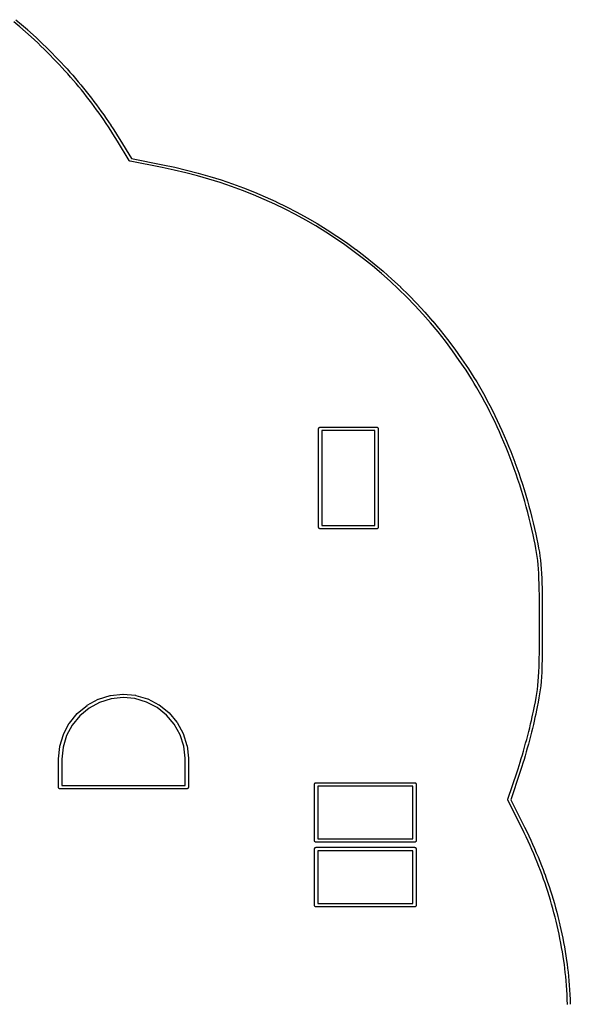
# Model space of a CAD drawing. Extents: x 50.3 to 149.9, y -133.7 to -53.
# Tile 14 of 14: x 130.3 to 149.9, y -93.7 to -58.7. Entities that reach past the tile are written whole.
import ezdxf

# ---------------------------------------------------------------- set-up
doc = ezdxf.new("R2010")
doc.units = 0
doc.layers.add('BLACK', color=7, linetype='CONTINUOUS')

msp = doc.modelspace()

# ---------------------------------------------------------------- linework, layer by layer
at = {"layer": 'BLACK', "linetype": 'CONTINUOUS'}
for p, q in [((130.311, -58.9422), (130.104, -58.7676)), ((130.167, -58.6907), (130.376, -58.8659)), ((130.516, -59.1204), (130.311, -58.9422)), ((130.376, -58.8659), (130.377, -58.8664)), ((130.377, -58.8664), (130.377, -58.8665)), ((130.377, -58.8665), (130.377, -58.8665)), ((130.377, -58.8665), (130.582, -59.0453)), ((130.717, -59.3021), (130.516, -59.1204)), ((130.582, -59.0453), (130.582, -59.0457)), ((130.582, -59.0457), (130.583, -59.0458)), ((130.583, -59.0458), (130.583, -59.0459)), ((130.583, -59.0459), (130.785, -59.2281)), ((130.834, -59.4106), (130.717, -59.3021)), ((130.785, -59.2281), (130.785, -59.2286)), ((130.785, -59.2286), (130.785, -59.2286)), ((130.785, -59.2286), (130.902, -59.3374)), ((130.95, -59.5193), (130.834, -59.4106)), ((130.902, -59.3374), (130.903, -59.3376)), ((130.903, -59.3376), (130.903, -59.3376)), ((130.903, -59.3376), (131.019, -59.4466)), ((131.064, -59.6282), (130.95, -59.5193)), ((131.019, -59.4466), (131.019, -59.4469)), ((131.019, -59.4469), (131.019, -59.4469)), ((131.019, -59.4469), (131.133, -59.5561)), ((131.133, -59.5561), (131.133, -59.5563)), ((131.133, -59.5563), (131.133, -59.5563)), ((131.133, -59.5563), (131.246, -59.6658)), ((131.176, -59.7374), (131.064, -59.6282)), ((131.287, -59.8467), (131.176, -59.7374)), ((131.246, -59.6658), (131.246, -59.6661)), ((131.246, -59.6661), (131.246, -59.6661)), ((131.246, -59.6661), (131.357, -59.7758)), ((131.396, -59.9565), (131.287, -59.8467)), ((131.357, -59.7758), (131.358, -59.776)), ((131.358, -59.776), (131.358, -59.7761)), ((131.358, -59.7761), (131.467, -59.8861)), ((131.467, -59.8861), (131.468, -59.8864)), ((131.468, -59.8864), (131.468, -59.8864)), ((131.468, -59.8864), (131.576, -59.9967)), ((131.504, -60.0666), (131.396, -59.9565)), ((131.611, -60.177), (131.504, -60.0666)), ((131.576, -59.9967), (131.576, -59.997)), ((131.576, -59.997), (131.576, -59.997)), ((131.576, -59.997), (131.683, -60.1077)), ((131.715, -60.2877), (131.611, -60.177)), ((131.683, -60.1077), (131.683, -60.108)), ((131.683, -60.108), (131.683, -60.108)), ((131.683, -60.108), (131.788, -60.2191)), ((131.788, -60.2191), (131.788, -60.2194)), ((131.788, -60.2194), (131.788, -60.2194)), ((131.788, -60.2194), (131.892, -60.331)), ((131.819, -60.3989), (131.715, -60.2877)), ((131.921, -60.5106), (131.819, -60.3989)), ((131.892, -60.331), (131.893, -60.3313)), ((131.893, -60.3313), (131.893, -60.3313)), ((131.893, -60.3313), (131.995, -60.4432)), ((132.022, -60.6227), (131.921, -60.5106)), ((131.995, -60.4432), (131.995, -60.4436)), ((131.995, -60.4436), (131.995, -60.4436)), ((131.995, -60.4436), (132.096, -60.556)), ((132.096, -60.556), (132.096, -60.5563)), ((132.096, -60.5563), (132.096, -60.5563)), ((132.096, -60.5563), (132.196, -60.6693)), ((132.121, -60.7353), (132.022, -60.6227)), ((132.219, -60.8485), (132.121, -60.7353)), ((132.196, -60.6693), (132.196, -60.6696)), ((132.196, -60.6696), (132.196, -60.6696)), ((132.196, -60.6696), (132.295, -60.7831)), ((132.316, -60.9621), (132.219, -60.8485)), ((132.295, -60.7831), (132.295, -60.7835)), ((132.295, -60.7835), (132.295, -60.7835)), ((132.295, -60.7835), (132.392, -60.8975)), ((132.392, -60.8975), (132.392, -60.8978)), ((132.392, -60.8978), (132.392, -60.8978)), ((132.392, -60.8978), (132.488, -61.0125)), ((132.411, -61.0764), (132.316, -60.9621)), ((132.505, -61.1913), (132.411, -61.0764)), ((132.488, -61.0125), (132.488, -61.0128)), ((132.488, -61.0128), (132.488, -61.0128)), ((132.488, -61.0128), (132.583, -61.1281)), ((132.598, -61.3069), (132.505, -61.1913)), ((132.583, -61.1281), (132.583, -61.1284)), ((132.583, -61.1284), (132.583, -61.1285)), ((132.583, -61.1285), (132.676, -61.2444)), ((132.69, -61.4231), (132.598, -61.3069)), ((132.676, -61.2444), (132.677, -61.2447)), ((132.677, -61.2447), (132.677, -61.2447)), ((132.677, -61.2447), (132.769, -61.3613)), ((132.781, -61.54), (132.69, -61.4231)), ((132.769, -61.3613), (132.769, -61.3617)), ((132.769, -61.3617), (132.769, -61.3617)), ((132.769, -61.3617), (132.86, -61.479)), ((132.87, -61.6577), (132.781, -61.54)), ((132.86, -61.479), (132.86, -61.4793)), ((132.86, -61.4793), (132.86, -61.4793)), ((132.86, -61.4793), (132.95, -61.5974)), ((132.958, -61.7761), (132.87, -61.6577)), ((132.95, -61.5974), (132.95, -61.5977)), ((132.95, -61.5977), (132.95, -61.5978)), ((132.95, -61.5978), (133.039, -61.7166)), ((133.046, -61.8954), (132.958, -61.7761)), ((133.039, -61.7166), (133.039, -61.7169)), ((133.039, -61.7169), (133.039, -61.7169)), ((133.039, -61.7169), (133.127, -61.8365)), ((133.132, -62.0154), (133.046, -61.8954)), ((133.127, -61.8365), (133.127, -61.8369)), ((133.127, -61.8369), (133.127, -61.8369)), ((133.127, -61.8369), (133.213, -61.9573)), ((133.213, -61.9573), (133.213, -61.9577)), ((133.213, -61.9577), (133.213, -61.9577)), ((133.213, -61.9577), (133.299, -62.079)), ((133.217, -62.1364), (133.132, -62.0154)), ((133.301, -62.2581), (133.217, -62.1364)), ((133.299, -62.079), (133.299, -62.0794)), ((133.299, -62.0794), (133.299, -62.0794)), ((133.299, -62.0794), (133.383, -62.2015)), ((133.384, -62.3808), (133.301, -62.2581)), ((133.383, -62.2015), (133.384, -62.2019)), ((133.384, -62.2019), (133.384, -62.2019)), ((133.384, -62.2019), (133.467, -62.325)), ((133.467, -62.325), (133.467, -62.3254)), ((133.467, -62.3254), (133.467, -62.3254)), ((133.467, -62.3254), (133.549, -62.4494)), ((133.466, -62.5045), (133.384, -62.3808)), ((133.547, -62.6291), (133.466, -62.5045)), ((133.627, -62.7548), (133.547, -62.6291)), ((133.549, -62.4494), (133.55, -62.4498)), ((133.55, -62.4498), (133.55, -62.4498)), ((133.55, -62.4498), (133.631, -62.5747)), ((133.631, -62.5747), (133.631, -62.5751)), ((133.631, -62.5751), (133.631, -62.5751)), ((133.631, -62.5751), (133.712, -62.7011)), ((133.712, -62.7011), (133.712, -62.7015)), ((133.712, -62.7015), (133.712, -62.7015)), ((133.712, -62.7015), (133.791, -62.8285)), ((133.706, -62.8814), (133.627, -62.7548)), ((133.785, -63.0092), (133.706, -62.8814)), ((134.207, -63.7039), (133.785, -63.0092)), ((133.785, -63.0092), (133.785, -63.0092)), ((133.791, -62.8285), (133.791, -62.8289)), ((133.791, -62.8289), (133.791, -62.8289)), ((133.791, -62.8289), (133.869, -62.955)), ((133.869, -62.955), (133.869, -62.955)), ((133.869, -62.955), (134.281, -63.6343)), ((134.208, -63.7071), (134.207, -63.7039)), ((134.211, -63.71), (134.208, -63.7071)), ((134.213, -63.7131), (134.211, -63.71)), ((134.214, -63.7138), (134.213, -63.7131)), ((134.215, -63.7147), (134.214, -63.7138)), ((134.218, -63.7171), (134.215, -63.7147)), ((134.22, -63.7196), (134.218, -63.7171)), ((134.221, -63.7202), (134.22, -63.7196)), ((134.222, -63.7209), (134.221, -63.7202)), ((134.226, -63.7227), (134.222, -63.7209)), ((134.229, -63.7246), (134.226, -63.7227)), ((134.23, -63.725), (134.229, -63.7246)), ((134.231, -63.7255), (134.23, -63.725)), ((134.235, -63.7266), (134.231, -63.7255)), ((134.238, -63.7279), (134.235, -63.7266)), ((134.242, -63.7284), (134.238, -63.7279)), ((135.381, -63.9529), (134.242, -63.7284)), ((134.281, -63.6343), (135.403, -63.8553)), ((135.802, -64.041), (135.381, -63.9529)), ((135.403, -63.8553), (135.403, -63.8554)), ((135.403, -63.8554), (135.823, -63.9433)), ((136.219, -64.1387), (135.802, -64.041)), ((135.823, -63.9433), (135.824, -63.9434)), ((135.824, -63.9434), (135.824, -63.9435)), ((135.824, -63.9435), (135.824, -63.9435)), ((135.824, -63.9435), (136.242, -64.0415)), ((136.242, -64.0415), (136.243, -64.0417)), ((136.243, -64.0417), (136.243, -64.0418)), ((136.243, -64.0418), (136.243, -64.0418)), ((136.243, -64.0418), (136.656, -64.1493)), ((136.631, -64.2459), (136.219, -64.1387)), ((137.038, -64.3625), (136.631, -64.2459)), ((136.656, -64.1493), (136.657, -64.1495)), ((136.657, -64.1495), (136.657, -64.1496)), ((136.657, -64.1496), (136.657, -64.1496)), ((136.657, -64.1496), (137.066, -64.2666)), ((137.441, -64.4885), (137.038, -64.3625)), ((137.066, -64.2666), (137.067, -64.2668)), ((137.067, -64.2668), (137.067, -64.2669)), ((137.067, -64.2669), (137.067, -64.2669)), ((137.067, -64.2669), (137.471, -64.3933)), ((137.471, -64.3933), (137.472, -64.3935)), ((137.472, -64.3935), (137.472, -64.3936)), ((137.472, -64.3936), (137.473, -64.3936)), ((137.473, -64.3936), (137.872, -64.5293)), ((137.839, -64.6238), (137.441, -64.4885)), ((138.232, -64.7683), (137.839, -64.6238)), ((137.872, -64.5293), (137.872, -64.5295)), ((137.872, -64.5295), (137.873, -64.5296)), ((137.873, -64.5296), (137.873, -64.5297)), ((137.873, -64.5297), (138.267, -64.6746)), ((138.621, -64.9219), (138.232, -64.7683)), ((138.267, -64.6746), (138.268, -64.6749)), ((138.268, -64.6749), (138.268, -64.675)), ((138.268, -64.675), (138.269, -64.675)), ((138.269, -64.675), (138.658, -64.8291)), ((139.004, -65.0846), (138.621, -64.9219)), ((138.658, -64.8291), (138.659, -64.8294)), ((138.659, -64.8294), (138.659, -64.8295)), ((138.659, -64.8295), (138.659, -64.8296)), ((138.659, -64.8296), (139.044, -64.9928)), ((139.382, -65.2563), (139.004, -65.0846)), ((139.044, -64.9928), (139.044, -64.993)), ((139.044, -64.993), (139.045, -64.9932)), ((139.045, -64.9932), (139.045, -64.9933)), ((139.045, -64.9933), (139.424, -65.1655)), ((139.755, -65.4369), (139.382, -65.2563)), ((139.424, -65.1655), (139.425, -65.1658)), ((139.425, -65.1658), (139.425, -65.1659)), ((139.425, -65.1659), (139.425, -65.166)), ((139.425, -65.166), (139.799, -65.3471)), ((140.123, -65.6263), (139.755, -65.4369)), ((139.799, -65.3471), (139.8, -65.3475)), ((139.8, -65.3475), (139.8, -65.3476)), ((139.8, -65.3476), (139.801, -65.3477)), ((139.801, -65.3477), (140.169, -65.5377)), ((140.485, -65.8246), (140.123, -65.6263)), ((140.169, -65.5377), (140.17, -65.5381)), ((140.17, -65.5381), (140.17, -65.5382)), ((140.17, -65.5382), (140.17, -65.5383)), ((140.17, -65.5383), (140.534, -65.7372)), ((140.842, -66.0315), (140.485, -65.8246)), ((140.534, -65.7372), (140.534, -65.7375)), ((140.534, -65.7375), (140.534, -65.7377)), ((140.534, -65.7377), (140.535, -65.7378)), ((140.535, -65.7378), (140.892, -65.9454)), ((141.192, -66.2471), (140.842, -66.0315)), ((140.892, -65.9454), (140.893, -65.9457)), ((140.893, -65.9457), (140.893, -65.9459)), ((140.893, -65.9459), (140.893, -65.946)), ((140.893, -65.946), (141.245, -66.1623)), ((141.245, -66.1623), (141.246, -66.1626)), ((141.246, -66.1626), (141.246, -66.1628)), ((141.246, -66.1628), (141.246, -66.1629)), ((141.246, -66.1629), (141.592, -66.3878)), ((141.537, -66.4713), (141.192, -66.2471)), ((141.876, -66.7039), (141.537, -66.4713)), ((141.592, -66.3878), (141.593, -66.3882)), ((141.593, -66.3882), (141.593, -66.3883)), ((141.593, -66.3883), (141.593, -66.3885)), ((141.593, -66.3885), (141.934, -66.6218)), ((142.21, -66.945), (141.876, -66.7039)), ((141.934, -66.6218), (141.934, -66.6222)), ((141.934, -66.6222), (141.934, -66.6224)), ((141.934, -66.6224), (141.935, -66.6226)), ((141.935, -66.6226), (142.269, -66.8644)), ((142.269, -66.8644), (142.269, -66.8648)), ((142.269, -66.8648), (142.27, -66.865)), ((142.27, -66.865), (142.27, -66.8651)), ((142.27, -66.8651), (142.598, -67.1153)), ((142.537, -67.1944), (142.21, -66.945)), ((142.857, -67.4521), (142.537, -67.1944)), ((142.598, -67.1153), (142.598, -67.1157)), ((142.598, -67.1157), (142.599, -67.1159)), ((142.599, -67.1159), (142.599, -67.1161)), ((142.599, -67.1161), (142.92, -67.3746)), ((143.172, -67.7181), (142.857, -67.4521)), ((142.92, -67.3746), (142.921, -67.375)), ((142.921, -67.375), (142.921, -67.3752)), ((142.921, -67.3752), (142.921, -67.3754)), ((142.921, -67.3754), (143.237, -67.6421)), ((143.48, -67.9921), (143.172, -67.7181)), ((143.237, -67.6421), (143.237, -67.6426)), ((143.237, -67.6426), (143.238, -67.6428)), ((143.238, -67.6428), (143.238, -67.6429)), ((143.238, -67.6429), (143.547, -67.9178)), ((143.547, -67.9178), (143.547, -67.9183)), ((143.547, -67.9183), (143.547, -67.9185)), ((143.547, -67.9185), (143.548, -67.9187)), ((143.548, -67.9187), (143.85, -68.2016)), ((143.781, -68.2742), (143.48, -67.9921)), ((144.076, -68.5643), (143.781, -68.2742)), ((143.85, -68.2016), (143.851, -68.2021)), ((143.851, -68.2021), (143.851, -68.2023)), ((143.851, -68.2023), (143.851, -68.2025)), ((143.851, -68.2025), (144.147, -68.4935)), ((144.364, -68.8624), (144.076, -68.5643)), ((144.147, -68.4935), (144.147, -68.494)), ((144.147, -68.494), (144.147, -68.4942)), ((144.147, -68.4942), (144.148, -68.4944)), ((144.148, -68.4944), (144.436, -68.7933)), ((144.645, -69.1682), (144.364, -68.8624)), ((144.436, -68.7933), (144.437, -68.7938)), ((144.437, -68.7938), (144.437, -68.794)), ((144.437, -68.794), (144.437, -68.7942)), ((144.437, -68.7942), (144.719, -69.101)), ((144.919, -69.4819), (144.645, -69.1682)), ((144.719, -69.101), (144.72, -69.1015)), ((144.72, -69.1015), (144.72, -69.1018)), ((144.72, -69.1018), (144.72, -69.1019)), ((144.72, -69.1019), (144.995, -69.4165)), ((145.187, -69.8033), (144.919, -69.4819)), ((144.995, -69.4165), (144.996, -69.4171)), ((144.996, -69.4171), (144.996, -69.4173)), ((144.996, -69.4173), (144.996, -69.4175)), ((144.996, -69.4175), (145.264, -69.7398)), ((145.447, -70.1323), (145.187, -69.8033)), ((145.264, -69.7398), (145.264, -69.7404)), ((145.264, -69.7404), (145.264, -69.7406)), ((145.264, -69.7406), (145.265, -69.7408)), ((145.265, -69.7408), (145.525, -70.0708)), ((145.699, -70.4688), (145.447, -70.1323)), ((145.525, -70.0708), (145.526, -70.0713)), ((145.526, -70.0713), (145.526, -70.0715)), ((145.526, -70.0715), (145.526, -70.0717)), ((145.526, -70.0717), (145.779, -70.4093)), ((145.779, -70.4093), (145.78, -70.4099)), ((145.78, -70.4099), (145.78, -70.4101)), ((145.78, -70.4101), (145.78, -70.4103)), ((145.78, -70.4103), (146.026, -70.7554)), ((145.944, -70.8129), (145.699, -70.4688)), ((146.026, -70.7554), (146.027, -70.7559)), ((146.027, -70.7559), (146.027, -70.7562)), ((146.027, -70.7562), (146.027, -70.7564)), ((146.027, -70.7564), (146.265, -71.1089)), ((146.182, -71.1645), (145.944, -70.8129)), ((146.265, -71.1089), (146.266, -71.1094)), ((146.266, -71.1094), (146.266, -71.1096)), ((146.266, -71.1096), (146.266, -71.1097)), ((146.266, -71.1097), (146.366, -71.2635)), ((146.281, -71.3176), (146.182, -71.1645)), ((146.38, -71.4738), (146.281, -71.3176)), ((146.366, -71.2635), (146.366, -71.2641)), ((146.366, -71.2641), (146.366, -71.2641)), ((146.366, -71.2641), (146.464, -71.4208)), ((146.464, -71.4208), (146.465, -71.4214)), ((146.465, -71.4214), (146.562, -71.5809)), ((146.476, -71.6327), (146.38, -71.4738)), ((146.572, -71.7944), (146.476, -71.6327)), ((146.562, -71.5809), (146.562, -71.5815)), ((146.562, -71.5815), (146.562, -71.5815)), ((146.562, -71.5815), (146.658, -71.7437)), ((146.666, -71.9586), (146.572, -71.7944)), ((146.658, -71.7437), (146.659, -71.7443)), ((146.659, -71.7443), (146.659, -71.7443)), ((146.659, -71.7443), (146.753, -71.9091)), ((146.759, -72.1254), (146.666, -71.9586)), ((146.753, -71.9091), (146.754, -71.9096)), ((146.754, -71.9096), (146.754, -71.9096)), ((146.754, -71.9096), (146.847, -72.0769)), ((146.851, -72.2945), (146.759, -72.1254)), ((146.847, -72.0769), (146.847, -72.0775)), ((146.847, -72.0775), (146.847, -72.0775)), ((146.847, -72.0775), (146.939, -72.2472)), ((146.941, -72.466), (146.851, -72.2945)), ((146.939, -72.2472), (146.939, -72.2477)), ((146.939, -72.2477), (146.939, -72.2477)), ((146.939, -72.2477), (147.03, -72.4197)), ((147.03, -72.6397), (146.941, -72.466)), ((147.03, -72.4197), (147.03, -72.4202)), ((147.03, -72.4202), (147.03, -72.4203)), ((147.03, -72.4203), (147.119, -72.5945)), ((147.117, -72.8154), (147.03, -72.6397)), ((147.202, -72.9932), (147.117, -72.8154)), ((147.119, -72.5945), (147.119, -72.595)), ((147.119, -72.595), (147.119, -72.595)), ((147.119, -72.595), (147.207, -72.7713)), ((147.207, -72.7713), (147.207, -72.7718)), ((147.207, -72.7718), (147.207, -72.7718)), ((147.207, -72.7718), (147.293, -72.9501)), ((140.944, -73.2269), (140.95, -73.2165)), ((140.95, -73.2165), (140.957, -73.2074)), ((140.957, -73.2074), (140.967, -73.1999)), ((140.967, -73.1999), (140.977, -73.1943)), ((140.977, -73.1943), (140.988, -73.1909)), ((140.988, -73.1909), (140.997, -73.19)), ((140.997, -73.19), (141, -73.1897)), ((141, -73.1897), (141.003, -73.19)), ((141.003, -73.19), (142.997, -73.19)), ((142.997, -73.19), (143, -73.1897)), ((143, -73.1897), (143.003, -73.19)), ((143.003, -73.19), (143.012, -73.1909)), ((143.012, -73.1909), (143.023, -73.1943)), ((143.023, -73.1943), (143.033, -73.1999)), ((143.033, -73.1999), (143.043, -73.2074)), ((143.043, -73.2074), (143.05, -73.2165)), ((143.05, -73.2165), (143.056, -73.2269)), ((147.286, -73.1729), (147.202, -72.9932)), ((147.369, -73.3544), (147.286, -73.1729)), ((147.293, -72.9501), (147.293, -72.9506)), ((147.293, -72.9506), (147.293, -72.9506)), ((147.293, -72.9506), (147.377, -73.1308)), ((147.377, -73.1308), (147.377, -73.1313)), ((147.377, -73.1313), (147.377, -73.1313)), ((147.377, -73.1313), (147.46, -73.3134)), ((140.94, -73.25), (140.941, -73.2382)), ((140.94, -73.2529), (140.94, -73.25)), ((140.94, -76.747), (140.94, -73.2529)), ((140.941, -73.2382), (140.944, -73.2269)), ((141.06, -73.31), (141.06, -76.69)), ((142.94, -73.31), (141.06, -73.31)), ((142.94, -76.69), (142.94, -73.31)), ((143.056, -73.2269), (143.059, -73.2382)), ((143.059, -73.2382), (143.06, -73.25)), ((143.06, -73.25), (143.06, -73.2529)), ((143.06, -73.2529), (143.06, -76.7471)), ((147.449, -73.5376), (147.369, -73.3544)), ((147.528, -73.7225), (147.449, -73.5376)), ((147.46, -73.3134), (147.46, -73.3139)), ((147.46, -73.3139), (147.46, -73.3139)), ((147.46, -73.3139), (147.541, -73.4976)), ((147.541, -73.4976), (147.541, -73.4981)), ((147.541, -73.4981), (147.541, -73.4981)), ((147.541, -73.4981), (147.62, -73.6834)), ((147.605, -73.9088), (147.528, -73.7225)), ((147.68, -74.0965), (147.605, -73.9088)), ((147.62, -73.6834), (147.62, -73.6839)), ((147.62, -73.6839), (147.62, -73.6839)), ((147.62, -73.6839), (147.698, -73.8708)), ((147.698, -73.8708), (147.698, -73.8713)), ((147.698, -73.8713), (147.698, -73.8713)), ((147.698, -73.8713), (147.773, -74.0596)), ((147.754, -74.2855), (147.68, -74.0965)), ((147.773, -74.0596), (147.773, -74.0601)), ((147.773, -74.0601), (147.773, -74.0601)), ((147.773, -74.0601), (147.847, -74.2496)), ((147.847, -74.2496), (147.847, -74.2501)), ((147.847, -74.2501), (147.847, -74.2501)), ((147.847, -74.2501), (147.919, -74.4409)), ((147.825, -74.4759), (147.754, -74.2855)), ((147.895, -74.6673), (147.825, -74.4759)), ((147.919, -74.4409), (147.919, -74.4414)), ((147.919, -74.4414), (147.919, -74.4414)), ((147.919, -74.4414), (147.989, -74.6334)), ((147.963, -74.8597), (147.895, -74.6673)), ((148.028, -75.053), (147.963, -74.8597)), ((147.989, -74.6334), (147.989, -74.6339)), ((147.989, -74.6339), (147.989, -74.6339)), ((147.989, -74.6339), (148.057, -74.8268)), ((148.057, -74.8268), (148.057, -74.8273)), ((148.057, -74.8273), (148.057, -74.8273)), ((148.057, -74.8273), (148.123, -75.0212)), ((148.092, -75.2472), (148.028, -75.053)), ((148.153, -75.4421), (148.092, -75.2472)), ((148.123, -75.0212), (148.123, -75.0217)), ((148.123, -75.0217), (148.123, -75.0217)), ((148.123, -75.0217), (148.187, -75.2164)), ((148.187, -75.2164), (148.187, -75.2169)), ((148.187, -75.2169), (148.187, -75.2169)), ((148.187, -75.2169), (148.249, -75.4123)), ((148.213, -75.6376), (148.153, -75.4421)), ((148.27, -75.8337), (148.213, -75.6376)), ((148.249, -75.4123), (148.249, -75.4128)), ((148.249, -75.4128), (148.249, -75.4128)), ((148.249, -75.4128), (148.308, -75.6088)), ((148.308, -75.6088), (148.309, -75.6094)), ((148.309, -75.6094), (148.309, -75.6094)), ((148.309, -75.6094), (148.366, -75.8059)), ((148.325, -76.0302), (148.27, -75.8337)), ((148.366, -75.8059), (148.366, -75.8064)), ((148.366, -75.8064), (148.366, -75.8065)), ((148.366, -75.8065), (148.421, -76.0035)), ((148.421, -76.0035), (148.421, -76.004)), ((148.421, -76.004), (148.421, -76.004)), ((148.421, -76.004), (148.474, -76.2013)), ((148.378, -76.2269), (148.325, -76.0302)), ((148.428, -76.4239), (148.378, -76.2269)), ((148.474, -76.2013), (148.474, -76.2019)), ((148.474, -76.2019), (148.474, -76.2019)), ((148.474, -76.2019), (148.525, -76.3994)), ((141.06, -76.69), (142.94, -76.69)), ((148.476, -76.621), (148.428, -76.4239)), ((148.522, -76.8183), (148.476, -76.621)), ((148.525, -76.3994), (148.525, -76.4)), ((148.525, -76.4), (148.525, -76.4)), ((148.525, -76.4), (148.573, -76.5977)), ((148.573, -76.5977), (148.573, -76.5982)), ((148.573, -76.5982), (148.573, -76.5982)), ((148.573, -76.5982), (148.619, -76.796)), ((140.94, -76.75), (140.94, -76.747)), ((140.941, -76.7618), (140.94, -76.75)), ((140.944, -76.7731), (140.941, -76.7618)), ((140.95, -76.7835), (140.944, -76.7731)), ((140.957, -76.7926), (140.95, -76.7835)), ((140.967, -76.8001), (140.957, -76.7926)), ((140.977, -76.8057), (140.967, -76.8001)), ((140.988, -76.8091), (140.977, -76.8057)), ((140.997, -76.81), (140.988, -76.8091)), ((141, -76.8103), (140.997, -76.81)), ((140.997, -76.81), (140.997, -76.81)), ((141.003, -76.81), (141, -76.8103)), ((142.997, -76.81), (141.003, -76.81)), ((143, -76.8103), (142.997, -76.81)), ((143.003, -76.81), (143, -76.8103)), ((143.012, -76.8091), (143.003, -76.81)), ((143.003, -76.81), (143.003, -76.81)), ((143.023, -76.8057), (143.012, -76.8091)), ((143.033, -76.8001), (143.023, -76.8057)), ((143.043, -76.7926), (143.033, -76.8001)), ((143.05, -76.7835), (143.043, -76.7926)), ((143.056, -76.7731), (143.05, -76.7835)), ((143.059, -76.7618), (143.056, -76.7731)), ((143.06, -76.75), (143.059, -76.7618)), ((143.06, -76.7471), (143.06, -76.75)), ((148.565, -77.0155), (148.522, -76.8183)), ((148.603, -77.1941), (148.565, -77.0155)), ((148.619, -76.796), (148.619, -76.7965)), ((148.619, -76.7965), (148.619, -76.7965)), ((148.619, -76.7965), (148.663, -76.9942)), ((148.663, -76.9942), (148.663, -76.9946)), ((148.663, -76.9946), (148.663, -76.9946)), ((148.663, -76.9946), (148.701, -77.1737)), ((148.636, -77.3579), (148.603, -77.1941)), ((148.665, -77.5102), (148.636, -77.3579)), ((148.701, -77.1737), (148.701, -77.174)), ((148.701, -77.174), (148.701, -77.174)), ((148.701, -77.174), (148.734, -77.3382)), ((148.734, -77.3382), (148.734, -77.3388)), ((148.734, -77.3388), (148.734, -77.3388)), ((148.734, -77.3388), (148.764, -77.4919)), ((148.691, -77.6551), (148.665, -77.5102)), ((148.712, -77.7963), (148.691, -77.6551)), ((148.764, -77.4919), (148.764, -77.4926)), ((148.764, -77.4926), (148.764, -77.4926)), ((148.764, -77.4926), (148.764, -77.4927)), ((148.764, -77.4927), (148.789, -77.6384)), ((148.789, -77.6384), (148.789, -77.6391)), ((148.789, -77.6391), (148.789, -77.6393)), ((148.789, -77.6393), (148.789, -77.6394)), ((148.789, -77.6394), (148.811, -77.7816)), ((148.731, -77.9374), (148.712, -77.7963)), ((148.746, -78.0826), (148.731, -77.9374)), ((148.759, -78.2355), (148.746, -78.0826)), ((148.811, -77.7816), (148.811, -77.7823)), ((148.811, -77.7823), (148.811, -77.7825)), ((148.811, -77.7825), (148.811, -77.7828)), ((148.811, -77.7828), (148.83, -77.9251)), ((148.83, -77.9251), (148.83, -77.9258)), ((148.83, -77.9258), (148.83, -77.9261)), ((148.83, -77.9261), (148.83, -77.9263)), ((148.83, -77.9263), (148.846, -78.0726)), ((148.846, -78.0726), (148.846, -78.0733)), ((148.846, -78.0733), (148.846, -78.0735)), ((148.846, -78.0735), (148.846, -78.0738)), ((148.846, -78.0738), (148.858, -78.2278)), ((148.769, -78.4), (148.759, -78.2355)), ((148.777, -78.5799), (148.769, -78.4)), ((148.858, -78.2278), (148.858, -78.2285)), ((148.858, -78.2285), (148.858, -78.2286)), ((148.858, -78.2286), (148.858, -78.2288)), ((148.858, -78.2288), (148.869, -78.3943)), ((148.869, -78.3943), (148.869, -78.395)), ((148.869, -78.395), (148.869, -78.3951)), ((148.869, -78.3951), (148.869, -78.3952)), ((148.869, -78.3952), (148.877, -78.5758)), ((148.783, -78.779), (148.777, -78.5799)), ((148.785, -78.8867), (148.783, -78.779)), ((148.877, -78.5758), (148.877, -78.5765)), ((148.877, -78.5765), (148.877, -78.5765)), ((148.877, -78.5765), (148.883, -78.7762)), ((148.883, -78.7762), (148.883, -78.7766)), ((148.883, -78.7766), (148.883, -78.7766)), ((148.883, -78.7766), (148.885, -78.8848)), ((148.787, -79.0008), (148.785, -78.8867)), ((148.789, -79.1215), (148.787, -79.0008)), ((148.79, -79.2494), (148.789, -79.1215)), ((148.885, -78.8848), (148.885, -78.885)), ((148.885, -78.885), (148.885, -78.885)), ((148.885, -78.885), (148.887, -78.9993)), ((148.887, -78.9993), (148.887, -78.9995)), ((148.887, -78.9995), (148.887, -78.9995)), ((148.887, -78.9995), (148.889, -79.1204)), ((148.889, -79.1204), (148.889, -79.1205)), ((148.889, -79.1205), (148.889, -79.1205)), ((148.889, -79.1205), (148.89, -79.2485)), ((148.791, -79.385), (148.79, -79.2494)), ((148.792, -79.5283), (148.791, -79.385)), ((148.791, -79.385), (148.791, -79.385)), ((148.792, -79.5284), (148.792, -79.5283)), ((148.792, -79.6804), (148.792, -79.5284)), ((148.89, -79.2485), (148.89, -79.2487)), ((148.89, -79.2487), (148.89, -79.2487)), ((148.89, -79.2487), (148.891, -79.3842)), ((148.891, -79.3842), (148.891, -79.3843)), ((148.891, -79.3843), (148.892, -79.5279)), ((148.892, -79.5279), (148.892, -79.528)), ((148.892, -79.528), (148.892, -79.528)), ((148.892, -79.528), (148.892, -79.6801)), ((148.792, -79.8414), (148.792, -79.6804)), ((148.793, -80.0118), (148.792, -79.8414)), ((148.892, -79.6801), (148.892, -79.6802)), ((148.892, -79.6802), (148.892, -79.8413)), ((148.892, -79.8413), (148.892, -79.8413)), ((148.892, -79.8413), (148.893, -80.0118)), ((148.793, -80.0119), (148.793, -80.0118)), ((148.793, -80.1923), (148.793, -80.0119)), ((148.793, -80.3733), (148.793, -80.1923)), ((148.793, -80.1923), (148.793, -80.1923)), ((148.893, -80.0118), (148.893, -80.0119)), ((148.893, -80.0119), (148.893, -80.1923)), ((148.893, -80.1923), (148.893, -80.1923)), ((148.893, -80.1923), (148.893, -80.3734)), ((148.792, -80.5444), (148.793, -80.3733)), ((148.792, -80.7058), (148.792, -80.5444)), ((148.792, -80.5444), (148.792, -80.5444)), ((148.793, -80.3733), (148.793, -80.3733)), ((148.893, -80.3734), (148.892, -80.5445)), ((148.892, -80.5445), (148.892, -80.5446)), ((148.892, -80.5446), (148.892, -80.7061)), ((148.893, -80.3734), (148.893, -80.3734)), ((148.791, -81.002), (148.792, -80.8583)), ((148.792, -80.8583), (148.792, -80.7058)), ((148.792, -80.7058), (148.792, -80.7058)), ((148.792, -80.8583), (148.792, -80.8583)), ((148.892, -80.8587), (148.891, -81.0026)), ((148.892, -80.7061), (148.892, -80.7061)), ((148.892, -80.7061), (148.892, -80.7062)), ((148.892, -80.7062), (148.892, -80.8586)), ((148.892, -80.8586), (148.892, -80.8587)), ((148.787, -81.3866), (148.789, -81.2657)), ((148.789, -81.2657), (148.79, -81.1377)), ((148.789, -81.2657), (148.789, -81.2657)), ((148.79, -81.1377), (148.791, -81.002)), ((148.791, -81.002), (148.791, -81.002)), ((148.889, -81.2671), (148.887, -81.3881)), ((148.89, -81.1387), (148.889, -81.2669)), ((148.889, -81.2669), (148.889, -81.2671)), ((148.889, -81.2671), (148.889, -81.2671)), ((148.891, -81.0027), (148.89, -81.1386)), ((148.89, -81.1386), (148.89, -81.1387)), ((148.89, -81.1387), (148.89, -81.1387)), ((148.891, -81.0026), (148.891, -81.0027)), ((148.891, -81.0027), (148.891, -81.0027)), ((148.78, -81.7111), (148.783, -81.6088)), ((148.783, -81.6088), (148.785, -81.501)), ((148.785, -81.501), (148.787, -81.3866)), ((148.883, -81.6115), (148.88, -81.714)), ((148.885, -81.503), (148.883, -81.6112)), ((148.883, -81.6112), (148.883, -81.6115)), ((148.883, -81.6115), (148.883, -81.6115)), ((148.887, -81.3883), (148.885, -81.5028)), ((148.885, -81.5028), (148.885, -81.503)), ((148.885, -81.503), (148.885, -81.503)), ((148.887, -81.3881), (148.887, -81.3883)), ((148.887, -81.3883), (148.887, -81.3883)), ((148.764, -82.0722), (148.773, -81.9003)), ((148.773, -81.9003), (148.78, -81.7111)), ((148.873, -81.9052), (148.864, -82.078)), ((148.88, -81.7145), (148.873, -81.9044)), ((148.873, -81.9044), (148.873, -81.9051)), ((148.873, -81.9051), (148.873, -81.9051)), ((148.873, -81.9051), (148.873, -81.9052)), ((148.88, -81.714), (148.88, -81.7145)), ((148.88, -81.7145), (148.88, -81.7145)), ((148.738, -82.3798), (148.752, -82.2308)), ((148.752, -82.2308), (148.764, -82.0722)), ((148.852, -82.2396), (148.838, -82.3898)), ((148.864, -82.079), (148.852, -82.2385)), ((148.852, -82.2385), (148.852, -82.2392)), ((148.852, -82.2392), (148.852, -82.2394)), ((148.852, -82.2394), (148.852, -82.2396)), ((148.864, -82.078), (148.864, -82.0787)), ((148.864, -82.0787), (148.864, -82.0788)), ((148.864, -82.0788), (148.864, -82.079)), ((148.677, -82.8088), (148.701, -82.6649)), ((148.701, -82.6649), (148.721, -82.5231)), ((148.721, -82.5231), (148.738, -82.3798)), ((148.8, -82.6807), (148.776, -82.8256)), ((148.82, -82.5368), (148.8, -82.6796)), ((148.8, -82.6796), (148.8, -82.6803)), ((148.8, -82.6803), (148.8, -82.6805)), ((148.8, -82.6805), (148.8, -82.6807)), ((148.838, -82.391), (148.82, -82.5356)), ((148.82, -82.5356), (148.82, -82.5363)), ((148.82, -82.5363), (148.82, -82.5365)), ((148.82, -82.5365), (148.82, -82.5368)), ((148.838, -82.3898), (148.838, -82.3905)), ((148.838, -82.3905), (148.838, -82.3908)), ((148.838, -82.3908), (148.838, -82.391)), ((132.713, -83.0819), (133.1, -82.873)), ((133.151, -82.9814), (132.776, -83.1846)), ((133.1, -82.8726), (133.105, -82.8706)), ((133.1, -82.873), (133.1, -82.8726)), ((133.105, -82.8706), (133.11, -82.8685)), ((133.11, -82.8685), (133.53, -82.7386)), ((133.56, -82.855), (133.151, -82.9814)), ((133.53, -82.7386), (133.531, -82.7384)), ((133.531, -82.7384), (133.536, -82.7374)), ((133.536, -82.7374), (133.541, -82.7363)), ((133.541, -82.7363), (133.978, -82.6904)), ((133.985, -82.8103), (133.56, -82.855)), ((133.978, -82.6904), (133.979, -82.6903)), ((133.978, -82.6904), (133.978, -82.6904)), ((133.979, -82.6903), (133.984, -82.6903)), ((133.984, -82.6903), (133.99, -82.6903)), ((134.41, -82.8491), (133.985, -82.8103)), ((133.99, -82.6903), (134.427, -82.7301)), ((134.82, -82.9697), (134.41, -82.8491)), ((134.427, -82.7301), (134.428, -82.7302)), ((134.428, -82.7302), (134.433, -82.7313)), ((134.433, -82.7313), (134.439, -82.7323)), ((134.439, -82.7323), (134.86, -82.8563)), ((135.199, -83.1677), (134.82, -82.9697)), ((134.86, -82.8563), (134.861, -82.8565)), ((134.861, -82.8565), (134.866, -82.8586)), ((134.866, -82.8586), (134.871, -82.8607)), ((134.871, -82.8607), (135.26, -83.0641)), ((148.618, -83.1187), (148.649, -82.9588)), ((148.649, -82.9588), (148.677, -82.8088)), ((148.748, -82.9779), (148.716, -83.1385)), ((148.775, -82.8265), (148.748, -82.9773)), ((148.748, -82.9773), (148.748, -82.9779)), ((148.776, -82.8264), (148.775, -82.8265)), ((148.776, -82.8256), (148.776, -82.8263)), ((148.776, -82.8263), (148.776, -82.8264)), ((132.079, -83.7169), (132.357, -83.3767)), ((132.357, -83.3767), (132.358, -83.376)), ((132.358, -83.376), (132.361, -83.3722)), ((132.361, -83.3722), (132.365, -83.3683)), ((132.365, -83.3683), (132.704, -83.0884)), ((132.776, -83.1846), (132.446, -83.4571)), ((132.704, -83.0879), (132.709, -83.0849)), ((132.704, -83.0884), (132.704, -83.0879)), ((132.709, -83.0849), (132.713, -83.0819)), ((135.532, -83.4355), (135.199, -83.1677)), ((135.26, -83.0641), (135.261, -83.0645)), ((135.261, -83.0645), (135.265, -83.0675)), ((135.265, -83.0675), (135.27, -83.0705)), ((135.27, -83.0705), (135.612, -83.3457)), ((135.612, -83.3457), (135.612, -83.3462)), ((135.612, -83.3462), (135.616, -83.3501)), ((135.616, -83.3501), (135.62, -83.3539)), ((135.62, -83.3539), (135.902, -83.6903)), ((148.562, -83.3854), (148.582, -83.2926)), ((148.582, -83.2926), (148.618, -83.1187)), ((148.679, -83.3132), (148.66, -83.4065)), ((148.716, -83.1389), (148.679, -83.313)), ((148.679, -83.313), (148.679, -83.3132)), ((148.679, -83.3132), (148.679, -83.3132)), ((148.716, -83.1385), (148.716, -83.1389)), ((148.716, -83.1389), (148.716, -83.1389)), ((131.867, -84.1144), (132.073, -83.7267)), ((132.073, -83.726), (132.076, -83.7215)), ((132.073, -83.7267), (132.073, -83.726)), ((132.076, -83.7215), (132.079, -83.7169)), ((132.446, -83.4571), (132.176, -83.7882)), ((135.807, -83.7629), (135.532, -83.4355)), ((135.902, -83.6903), (135.903, -83.6909)), ((135.903, -83.6909), (135.906, -83.6955)), ((135.906, -83.6955), (135.909, -83.6999)), ((135.909, -83.6999), (136.121, -84.0847)), ((148.478, -83.7512), (148.509, -83.6233)), ((148.509, -83.6233), (148.536, -83.5011)), ((148.536, -83.5011), (148.562, -83.3854)), ((148.606, -83.6461), (148.576, -83.7744)), ((148.634, -83.5231), (148.606, -83.6457)), ((148.606, -83.6457), (148.606, -83.6461)), ((148.606, -83.6461), (148.606, -83.6461)), ((148.659, -83.4068), (148.634, -83.5226)), ((148.634, -83.5226), (148.634, -83.5231)), ((148.634, -83.5231), (148.634, -83.5231)), ((148.66, -83.4065), (148.659, -83.4068)), ((148.659, -83.4068), (148.659, -83.4068)), ((132.176, -83.7882), (131.976, -84.1656)), ((136.013, -84.1374), (135.807, -83.7629)), ((148.376, -84.1588), (148.412, -84.02)), ((148.412, -84.02), (148.446, -83.8839)), ((148.446, -83.8839), (148.478, -83.7512)), ((148.509, -84.0447), (148.473, -84.1838)), ((148.543, -83.908), (148.509, -84.0445)), ((148.509, -84.0445), (148.509, -84.0447)), ((148.509, -84.0447), (148.509, -84.0447)), ((148.576, -83.7747), (148.543, -83.9076)), ((148.543, -83.9076), (148.543, -83.9079)), ((148.543, -83.9079), (148.543, -83.908)), ((148.576, -83.7744), (148.576, -83.7747)), ((148.576, -83.7747), (148.576, -83.7747)), ((131.735, -84.5456), (131.862, -84.1252)), ((131.976, -84.1656), (131.852, -84.5747)), ((131.862, -84.1252), (131.863, -84.1244)), ((131.863, -84.1244), (131.865, -84.1195)), ((131.865, -84.1195), (131.867, -84.1144)), ((136.142, -84.5447), (136.013, -84.1374)), ((136.121, -84.0847), (136.121, -84.0855)), ((136.121, -84.0855), (136.123, -84.0905)), ((136.123, -84.0905), (136.125, -84.0955)), ((136.125, -84.0955), (136.258, -84.5141)), ((148.302, -84.4395), (148.34, -84.2991)), ((148.34, -84.2991), (148.376, -84.1588)), ((148.436, -84.3248), (148.398, -84.4657)), ((148.473, -84.184), (148.436, -84.3245)), ((148.436, -84.3245), (148.436, -84.3248)), ((148.436, -84.3248), (148.436, -84.3248)), ((148.473, -84.1838), (148.473, -84.184)), ((148.473, -84.184), (148.473, -84.184)), ((131.69, -84.9941), (131.733, -84.5571)), ((131.733, -84.5563), (131.734, -84.5509)), ((131.733, -84.5571), (131.733, -84.5563)), ((131.734, -84.5509), (131.735, -84.5456)), ((131.852, -84.5747), (131.81, -85.0029)), ((136.19, -84.9721), (136.142, -84.5447)), ((136.258, -84.5141), (136.258, -84.5149)), ((136.258, -84.5149), (136.259, -84.5202)), ((136.259, -84.5202), (136.26, -84.5255)), ((136.26, -84.5255), (136.309, -84.9619)), ((148.186, -84.8531), (148.225, -84.7178)), ((148.225, -84.7178), (148.264, -84.5797)), ((148.264, -84.5797), (148.302, -84.4395)), ((148.321, -84.7451), (148.282, -84.8808)), ((148.302, -84.4395), (148.302, -84.4395)), ((148.36, -84.6064), (148.321, -84.7449)), ((148.321, -84.7449), (148.321, -84.7451)), ((148.321, -84.7451), (148.321, -84.7451)), ((148.398, -84.4659), (148.36, -84.6061)), ((148.36, -84.6061), (148.36, -84.6064)), ((148.36, -84.6064), (148.36, -84.6064)), ((148.398, -84.4657), (148.398, -84.4659)), ((148.398, -84.4659), (148.398, -84.4659)), ((131.69, -84.9942), (131.69, -84.9941)), ((131.69, -84.9971), (131.69, -84.9942)), ((131.69, -85.9971), (131.69, -84.9971)), ((131.81, -85.0029), (131.81, -85.94)), ((136.19, -85.0003), (136.19, -84.9721)), ((136.19, -85.94), (136.19, -85.0003)), ((136.309, -84.9619), (136.309, -84.9627)), ((136.309, -84.9627), (136.309, -84.9655)), ((136.309, -84.9655), (136.31, -84.9682)), ((136.31, -84.9682), (136.31, -84.9968)), ((136.31, -84.9968), (136.31, -84.9971)), ((136.31, -84.9971), (136.31, -85.9971)), ((148.073, -85.2319), (148.11, -85.1113)), ((148.11, -85.1113), (148.148, -84.9848)), ((148.148, -84.9848), (148.186, -84.8531)), ((148.244, -85.0133), (148.206, -85.1402)), ((148.282, -84.8811), (148.244, -85.013)), ((148.244, -85.013), (148.244, -85.0133)), ((148.244, -85.0133), (148.244, -85.0133)), ((148.282, -84.8808), (148.282, -84.8811)), ((148.282, -84.8811), (148.282, -84.8811)), ((147.674, -86.4316), (148.002, -85.4508)), ((148.098, -85.48), (147.775, -86.4459)), ((148.002, -85.4508), (148.037, -85.3453)), ((148.037, -85.3453), (148.073, -85.2319)), ((148.132, -85.3763), (148.098, -85.4799)), ((148.098, -85.4799), (148.098, -85.48)), ((148.168, -85.2619), (148.132, -85.3758)), ((148.132, -85.3758), (148.132, -85.3762)), ((148.132, -85.3762), (148.132, -85.3763)), ((148.206, -85.1405), (148.168, -85.2615)), ((148.168, -85.2615), (148.168, -85.2619)), ((148.168, -85.2619), (148.168, -85.2619)), ((148.206, -85.1402), (148.206, -85.1405)), ((148.206, -85.1405), (148.206, -85.1405)), ((131.69, -86), (131.69, -85.9971)), ((131.691, -86.0118), (131.69, -86)), ((131.694, -86.0231), (131.691, -86.0118)), ((131.698, -86.0301), (131.694, -86.0231)), ((131.7, -86.0335), (131.698, -86.0301)), ((131.707, -86.0426), (131.7, -86.0335)), ((131.717, -86.0501), (131.707, -86.0426)), ((131.727, -86.0557), (131.717, -86.0501)), ((131.738, -86.0591), (131.727, -86.0557)), ((131.75, -86.0603), (131.738, -86.0591)), ((131.753, -86.06), (131.75, -86.0603)), ((136.247, -86.06), (131.753, -86.06)), ((131.81, -85.94), (136.19, -85.94)), ((136.25, -86.0603), (136.247, -86.06)), ((136.262, -86.0591), (136.25, -86.0603)), ((136.273, -86.0557), (136.262, -86.0591)), ((136.283, -86.0501), (136.273, -86.0557)), ((136.293, -86.0426), (136.283, -86.0501)), ((136.3, -86.0335), (136.293, -86.0426)), ((136.306, -86.0231), (136.3, -86.0335)), ((136.309, -86.0118), (136.306, -86.0231)), ((136.31, -86.0029), (136.309, -86.0118)), ((136.31, -85.9971), (136.31, -86)), ((136.31, -86), (136.31, -86.0029)), ((136.31, -86.0029), (136.31, -86.0029)), ((140.79, -85.9), (140.791, -85.8882)), ((140.79, -85.9029), (140.79, -85.9)), ((140.79, -87.897), (140.79, -85.9029)), ((140.791, -85.8882), (140.794, -85.8769)), ((140.794, -85.8769), (140.8, -85.8665)), ((140.8, -85.8665), (140.807, -85.8574)), ((140.807, -85.8574), (140.817, -85.8499)), ((140.817, -85.8499), (140.827, -85.8443)), ((140.827, -85.8443), (140.838, -85.8409)), ((140.838, -85.8409), (140.847, -85.84)), ((140.847, -85.84), (140.85, -85.8397)), ((140.85, -85.8397), (140.853, -85.84)), ((140.853, -85.84), (144.347, -85.84)), ((140.91, -85.96), (140.91, -87.84)), ((144.29, -85.96), (140.91, -85.96)), ((144.29, -87.84), (144.29, -85.96)), ((144.347, -85.84), (144.35, -85.8397)), ((144.35, -85.8397), (144.353, -85.84)), ((144.353, -85.84), (144.362, -85.8409)), ((144.362, -85.8409), (144.373, -85.8443)), ((144.373, -85.8443), (144.383, -85.8499)), ((144.383, -85.8499), (144.393, -85.8574)), ((144.393, -85.8574), (144.4, -85.8665)), ((144.4, -85.8665), (144.406, -85.8769)), ((144.406, -85.8769), (144.409, -85.8882)), ((144.409, -85.8882), (144.41, -85.9)), ((144.41, -85.9), (144.41, -85.9029)), ((144.41, -85.9029), (144.41, -87.8971)), ((147.671, -86.4434), (147.672, -86.4386)), ((147.671, -86.4435), (147.671, -86.4434)), ((147.671, -86.448), (147.671, -86.4435)), ((147.671, -86.4435), (147.671, -86.4435)), ((147.671, -86.4532), (147.671, -86.448)), ((147.671, -86.4533), (147.671, -86.4532)), ((147.671, -86.4534), (147.671, -86.4533)), ((147.672, -86.4581), (147.671, -86.4534)), ((147.672, -86.4386), (147.673, -86.4339)), ((147.673, -86.4629), (147.672, -86.4581)), ((147.673, -86.4339), (147.674, -86.4316)), ((147.673, -86.463), (147.673, -86.4629)), ((147.673, -86.4631), (147.673, -86.463)), ((147.674, -86.4675), (147.673, -86.4631)), ((147.676, -86.4721), (147.674, -86.4675)), ((147.677, -86.4743), (147.676, -86.4721)), ((148.101, -87.3182), (147.677, -86.4743)), ((147.775, -86.4459), (148.191, -87.2756)), ((148.176, -87.47), (148.101, -87.3182)), ((148.25, -87.6214), (148.176, -87.47)), ((148.191, -87.2756), (148.191, -87.2757)), ((148.191, -87.2757), (148.266, -87.4258)), ((148.266, -87.4258), (148.266, -87.4262)), ((148.266, -87.4262), (148.266, -87.4262)), ((148.266, -87.4262), (148.34, -87.5779)), ((148.34, -87.5779), (148.34, -87.5783)), ((148.34, -87.5783), (148.34, -87.5783)), ((148.34, -87.5783), (148.412, -87.7295)), ((140.79, -87.9), (140.79, -87.897)), ((140.791, -87.9118), (140.79, -87.9)), ((140.794, -87.9231), (140.791, -87.9118)), ((140.8, -87.9335), (140.794, -87.9231)), ((140.807, -87.9426), (140.8, -87.9335)), ((140.91, -87.84), (144.29, -87.84)), ((144.4, -87.9335), (144.393, -87.9426)), ((144.406, -87.9231), (144.4, -87.9335)), ((144.409, -87.9118), (144.406, -87.9231)), ((144.41, -87.9), (144.409, -87.9118)), ((144.41, -87.8971), (144.41, -87.9)), ((148.321, -87.7721), (148.25, -87.6214)), ((148.391, -87.9227), (148.321, -87.7721)), ((148.459, -88.0728), (148.391, -87.9227)), ((148.412, -87.7295), (148.412, -87.7299)), ((148.412, -87.7299), (148.412, -87.7299)), ((148.412, -87.7299), (148.482, -87.8808)), ((148.482, -87.8808), (148.482, -87.8812)), ((148.482, -87.8812), (148.482, -87.8812)), ((148.482, -87.8812), (148.55, -88.0317)), ((140.79, -88.2), (140.791, -88.1882)), ((140.79, -88.2029), (140.79, -88.2)), ((140.79, -90.197), (140.79, -88.2029)), ((140.791, -88.1882), (140.794, -88.1769)), ((140.794, -88.1769), (140.8, -88.1665)), ((140.8, -88.1665), (140.807, -88.1574)), ((140.817, -87.9501), (140.807, -87.9426)), ((140.807, -88.1574), (140.817, -88.1499)), ((140.827, -87.9557), (140.817, -87.9501)), ((140.817, -88.1499), (140.827, -88.1443)), ((140.838, -87.9591), (140.827, -87.9557)), ((140.827, -88.1443), (140.838, -88.1409)), ((140.847, -87.96), (140.838, -87.9591)), ((140.838, -88.1409), (140.847, -88.14)), ((140.85, -87.9603), (140.847, -87.96)), ((140.847, -87.96), (140.847, -87.96)), ((140.847, -88.14), (140.85, -88.1397)), ((140.853, -87.96), (140.85, -87.9603)), ((140.85, -88.1397), (140.853, -88.14)), ((144.347, -87.96), (140.853, -87.96)), ((140.853, -88.14), (144.347, -88.14)), ((140.91, -88.26), (140.91, -90.14)), ((144.29, -88.26), (140.91, -88.26)), ((144.29, -90.14), (144.29, -88.26)), ((144.35, -87.9603), (144.347, -87.96)), ((144.347, -88.14), (144.35, -88.1397)), ((144.353, -87.96), (144.35, -87.9603)), ((144.35, -88.1397), (144.353, -88.14)), ((144.362, -87.9591), (144.353, -87.96)), ((144.353, -87.96), (144.353, -87.96)), ((144.353, -88.14), (144.362, -88.1409)), ((144.373, -87.9557), (144.362, -87.9591)), ((144.362, -88.1409), (144.373, -88.1443)), ((144.383, -87.9501), (144.373, -87.9557)), ((144.373, -88.1443), (144.383, -88.1499)), ((144.393, -87.9426), (144.383, -87.9501)), ((144.383, -88.1499), (144.393, -88.1574)), ((144.393, -88.1574), (144.4, -88.1665)), ((144.4, -88.1665), (144.406, -88.1769)), ((144.406, -88.1769), (144.409, -88.1882)), ((144.409, -88.1882), (144.41, -88.2)), ((144.41, -88.2), (144.41, -88.2029)), ((144.41, -88.2029), (144.41, -90.1971)), ((148.525, -88.2225), (148.459, -88.0728)), ((148.59, -88.3721), (148.525, -88.2225)), ((148.55, -88.0317), (148.55, -88.0321)), ((148.55, -88.0321), (148.55, -88.0321)), ((148.55, -88.0321), (148.617, -88.1824)), ((148.617, -88.1824), (148.617, -88.1828)), ((148.617, -88.1828), (148.617, -88.1828)), ((148.617, -88.1828), (148.681, -88.3328)), ((148.652, -88.5215), (148.59, -88.3721)), ((148.713, -88.6707), (148.652, -88.5215)), ((148.681, -88.3328), (148.682, -88.3332)), ((148.682, -88.3332), (148.682, -88.3333)), ((148.682, -88.3333), (148.744, -88.4831)), ((148.744, -88.4831), (148.745, -88.4835)), ((148.745, -88.4835), (148.745, -88.4835)), ((148.745, -88.4835), (148.806, -88.6332)), ((148.806, -88.6332), (148.806, -88.6336)), ((148.806, -88.6336), (148.806, -88.6336)), ((148.806, -88.6336), (148.865, -88.7832)), ((148.772, -88.8198), (148.713, -88.6707)), ((148.829, -88.9688), (148.772, -88.8198)), ((148.885, -89.118), (148.829, -88.9688)), ((148.865, -88.7832), (148.865, -88.7837)), ((148.865, -88.7837), (148.865, -88.7837)), ((148.865, -88.7837), (148.923, -88.9332)), ((148.923, -88.9332), (148.923, -88.9337)), ((148.923, -88.9337), (148.923, -88.9337)), ((148.923, -88.9337), (148.978, -89.0833)), ((148.938, -89.267), (148.885, -89.118)), ((148.991, -89.4163), (148.938, -89.267)), ((148.978, -89.0833), (148.979, -89.0837)), ((148.979, -89.0837), (148.979, -89.0837)), ((148.979, -89.0837), (149.033, -89.2334)), ((149.033, -89.2334), (149.033, -89.2338)), ((149.033, -89.2338), (149.033, -89.2338)), ((149.033, -89.2338), (149.085, -89.3836)), ((149.041, -89.5658), (148.991, -89.4163)), ((149.09, -89.7153), (149.041, -89.5658)), ((149.085, -89.3836), (149.085, -89.3841)), ((149.085, -89.3841), (149.085, -89.3841)), ((149.085, -89.3841), (149.136, -89.534)), ((149.136, -89.534), (149.136, -89.5345)), ((149.136, -89.5345), (149.136, -89.5345)), ((149.136, -89.5345), (149.185, -89.6846)), ((149.185, -89.6846), (149.185, -89.6851)), ((149.185, -89.6851), (149.185, -89.6851)), ((149.185, -89.6851), (149.233, -89.8355)), ((149.137, -89.8653), (149.09, -89.7153)), ((149.183, -90.0154), (149.137, -89.8653)), ((149.227, -90.1659), (149.183, -90.0154)), ((149.233, -89.8355), (149.233, -89.836)), ((149.233, -89.836), (149.233, -89.836)), ((149.233, -89.836), (149.279, -89.9867)), ((149.279, -89.9867), (149.279, -89.9871)), ((149.279, -89.9871), (149.279, -89.9872)), ((149.279, -89.9872), (149.323, -90.1382)), ((140.79, -90.2), (140.79, -90.197)), ((140.791, -90.2118), (140.79, -90.2)), ((140.794, -90.2231), (140.791, -90.2118)), ((140.8, -90.2335), (140.794, -90.2231)), ((140.807, -90.2426), (140.8, -90.2335)), ((140.817, -90.2501), (140.807, -90.2426)), ((140.827, -90.2557), (140.817, -90.2501)), ((140.838, -90.2591), (140.827, -90.2557)), ((140.847, -90.26), (140.838, -90.2591)), ((140.85, -90.2603), (140.847, -90.26)), ((140.847, -90.26), (140.847, -90.26)), ((140.853, -90.26), (140.85, -90.2603)), ((144.347, -90.26), (140.853, -90.26)), ((140.91, -90.14), (144.29, -90.14)), ((144.35, -90.2603), (144.347, -90.26)), ((144.353, -90.26), (144.35, -90.2603)), ((144.362, -90.2591), (144.353, -90.26)), ((144.353, -90.26), (144.353, -90.26)), ((144.373, -90.2557), (144.362, -90.2591)), ((144.383, -90.2501), (144.373, -90.2557)), ((144.393, -90.2426), (144.383, -90.2501)), ((144.4, -90.2335), (144.393, -90.2426)), ((144.406, -90.2231), (144.4, -90.2335)), ((144.409, -90.2118), (144.406, -90.2231)), ((144.41, -90.2), (144.409, -90.2118)), ((144.41, -90.1971), (144.41, -90.2)), ((149.269, -90.3171), (149.227, -90.1659)), ((149.31, -90.4685), (149.269, -90.3171)), ((149.323, -90.1382), (149.323, -90.1387)), ((149.323, -90.1387), (149.323, -90.1387)), ((149.323, -90.1387), (149.366, -90.2902)), ((149.366, -90.2902), (149.366, -90.2907)), ((149.366, -90.2907), (149.366, -90.2907)), ((149.366, -90.2907), (149.407, -90.4427)), ((149.349, -90.6204), (149.31, -90.4685)), ((149.387, -90.7729), (149.349, -90.6204)), ((149.407, -90.4427), (149.407, -90.4432)), ((149.407, -90.4432), (149.407, -90.4432)), ((149.407, -90.4432), (149.446, -90.5957)), ((149.446, -90.5957), (149.446, -90.5962)), ((149.446, -90.5962), (149.446, -90.5962)), ((149.446, -90.5962), (149.484, -90.7492)), ((149.423, -90.9262), (149.387, -90.7729)), ((149.458, -91.08), (149.423, -90.9262)), ((149.491, -91.2346), (149.458, -91.08)), ((149.484, -90.7492), (149.484, -90.7497)), ((149.484, -90.7497), (149.484, -90.7497)), ((149.484, -90.7497), (149.521, -90.9034)), ((149.521, -90.9034), (149.521, -90.9039)), ((149.521, -90.9039), (149.521, -90.9039)), ((149.521, -90.9039), (149.556, -91.0582)), ((149.556, -91.0582), (149.556, -91.0587)), ((149.556, -91.0587), (149.556, -91.0587)), ((149.556, -91.0587), (149.589, -91.2138)), ((149.523, -91.39), (149.491, -91.2346)), ((149.553, -91.5461), (149.523, -91.39)), ((149.589, -91.2138), (149.589, -91.2143)), ((149.589, -91.2143), (149.589, -91.2143)), ((149.589, -91.2143), (149.621, -91.3701)), ((149.621, -91.3701), (149.621, -91.3706)), ((149.621, -91.3706), (149.621, -91.3706)), ((149.621, -91.3706), (149.652, -91.5273)), ((149.582, -91.7031), (149.553, -91.5461)), ((149.61, -91.861), (149.582, -91.7031)), ((149.652, -91.5273), (149.652, -91.5277)), ((149.652, -91.5277), (149.652, -91.5278)), ((149.652, -91.5278), (149.681, -91.6853)), ((149.681, -91.6853), (149.681, -91.6858)), ((149.681, -91.6858), (149.681, -91.6858)), ((149.681, -91.6858), (149.708, -91.8442)), ((149.636, -92.0201), (149.61, -91.861)), ((149.66, -92.1799), (149.636, -92.0201)), ((149.708, -91.8442), (149.708, -91.8447)), ((149.708, -91.8447), (149.708, -91.8447)), ((149.708, -91.8447), (149.734, -92.0041)), ((149.734, -92.0041), (149.734, -92.0046)), ((149.734, -92.0046), (149.734, -92.0046)), ((149.734, -92.0046), (149.759, -92.1651)), ((149.679, -92.31), (149.66, -92.1799)), ((149.696, -92.4467), (149.679, -92.31)), ((149.712, -92.5898), (149.696, -92.4467)), ((149.759, -92.1651), (149.759, -92.1657)), ((149.759, -92.1657), (149.759, -92.1657)), ((149.759, -92.1657), (149.778, -92.2964)), ((149.778, -92.2964), (149.778, -92.2971)), ((149.778, -92.2971), (149.778, -92.2972)), ((149.778, -92.2972), (149.778, -92.2972)), ((149.778, -92.2972), (149.795, -92.4347)), ((149.795, -92.4347), (149.795, -92.4353)), ((149.795, -92.4353), (149.811, -92.5791)), ((149.726, -92.7387), (149.712, -92.5898)), ((149.74, -92.8931), (149.726, -92.7387)), ((149.811, -92.5791), (149.811, -92.5797)), ((149.811, -92.5797), (149.811, -92.5797)), ((149.811, -92.5797), (149.826, -92.7292)), ((149.826, -92.7292), (149.826, -92.7297)), ((149.826, -92.7297), (149.826, -92.7298)), ((149.826, -92.7298), (149.839, -92.8846)), ((149.752, -93.0524), (149.74, -92.8931)), ((149.763, -93.2162), (149.752, -93.0524)), ((149.839, -92.8846), (149.839, -92.8851)), ((149.839, -92.8851), (149.84, -92.8851)), ((149.84, -92.8851), (149.852, -93.0449)), ((149.852, -93.0449), (149.852, -93.0454)), ((149.852, -93.0454), (149.852, -93.0454)), ((149.852, -93.0454), (149.863, -93.2096)), ((149.773, -93.3839), (149.763, -93.2162)), ((149.782, -93.5553), (149.773, -93.3839)), ((149.863, -93.2096), (149.863, -93.21)), ((149.863, -93.21), (149.863, -93.21)), ((149.863, -93.21), (149.873, -93.3782)), ((149.873, -93.3782), (149.873, -93.3786)), ((149.873, -93.3786), (149.873, -93.3786)), ((149.873, -93.3786), (149.882, -93.5503)), ((149.79, -93.7296), (149.782, -93.5553)), ((149.882, -93.5503), (149.882, -93.5507)), ((149.882, -93.5507), (149.882, -93.5507)), ((149.882, -93.5507), (149.89, -93.7255)), ((149.89, -93.7255), (149.89, -93.7259))]:
    msp.add_line(p, q, dxfattribs=at)

doc.saveas('drawing.dxf')
